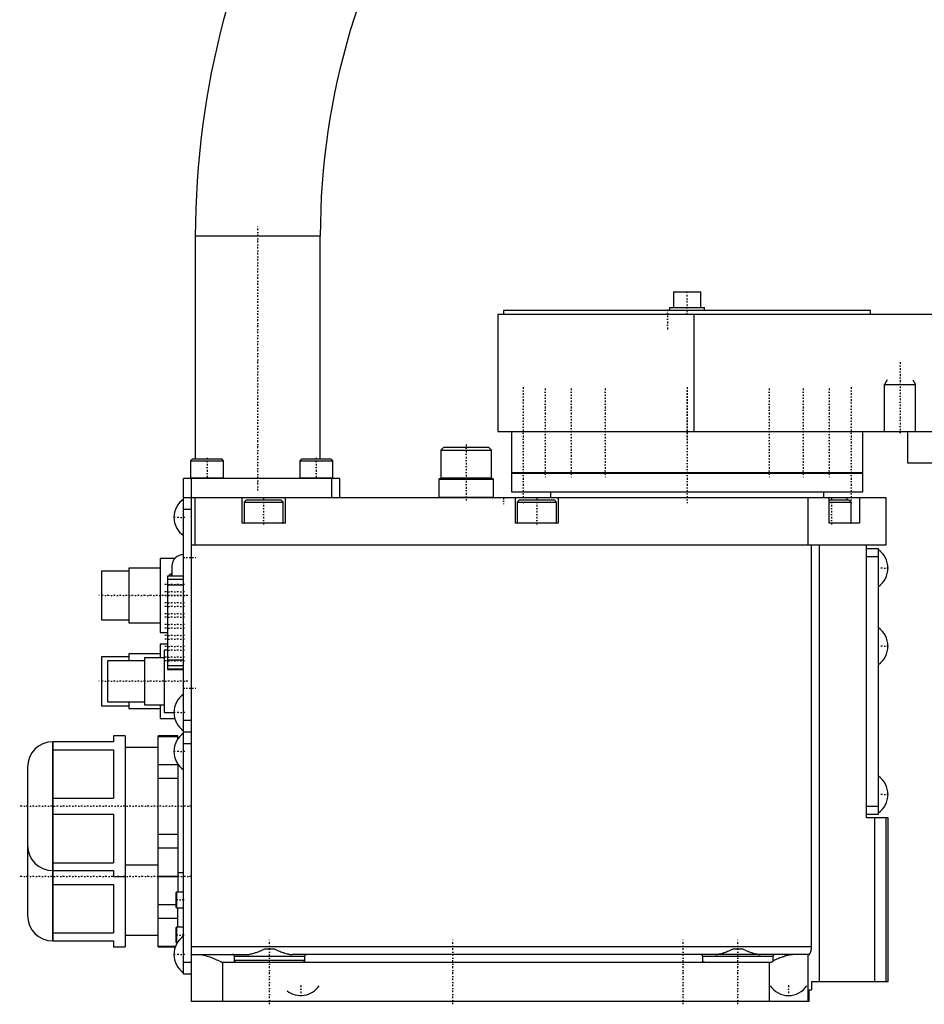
# Model space of a CAD drawing. Extents: x -171 to 292, y -1 to 545.
# Tile 1 of 3: x -171 to 61, y -1 to 252. Entities that reach past the tile are written whole.
import ezdxf

# ---------------------------------------------------------------- set-up
doc = ezdxf.new("R2010")
doc.units = 0
doc.linetypes.add('CENTER', pattern=[1.5, 0.45, -0.5, 0.05, -0.5])
for name, color, linetype in [('AM_0', 7, 'CONTINUOUS'), ('AM_10', 7, 'CONTINUOUS'), ('AM_7', 7, 'CENTER')]:
    doc.layers.add(name, color=color, linetype=linetype)

msp = doc.modelspace()

# ---------------------------------------------------------------- linework, layer by layer
at = {"layer": 'AM_0', "color": 7, "linetype": 'CONTINUOUS'}
for p, q in [((-126, 196), (-126, 139)), ((-94, 196), (-126, 196)), ((-94, 139), (-94, 196)), ((-3.5, 181.8), (-3.5, 177.8)), ((-3.5, 181.8), (3.5, 181.8)), ((3.5, 177.8), (3.5, 181.8)), ((-47, 177), (-47, 176)), ((47, 177), (-47, 177)), ((-4.5, 177.8), (-4.5, 177)), ((-4.5, 177.8), (4.5, 177.8)), ((4.5, 177), (4.5, 177.8)), ((47, 176), (47, 177)), ((-48.5, 176), (-48.5, 146)), ((164, 176), (-48.5, 176)), ((1.82, 146), (1.82, 176)), ((-48.5, 146), (164, 146)), ((-45, 146), (-45, 135.5)), ((45, 135.5), (45, 146)), ((56.5, 146), (56.5, 138)), ((-62.32, 142), (-63.12, 141.2)), ((-62.32, 142), (-50.92, 142)), ((-50.12, 141.2), (-50.92, 142)), ((-126.75, 139), (-127.25, 138.5)), ((-126.75, 139), (-119.25, 139)), ((-118.75, 138.5), (-119.25, 139)), ((-98.75, 139), (-99.25, 138.5)), ((-98.75, 139), (-91.25, 139)), ((-90.75, 138.5), (-91.25, 139)), ((-63.12, 141.2), (-63.12, 134.1)), ((-63.12, 141.2), (-50.12, 141.2)), ((-50.12, 134.1), (-50.12, 141.2)), ((-127.25, 138.5), (-127.25, 134.1)), ((-127.25, 138.5), (-118.75, 138.5)), ((-118.75, 134.1), (-118.75, 138.5)), ((-99.25, 138.5), (-99.25, 134.1)), ((-99.25, 138.5), (-90.75, 138.5)), ((-90.75, 134.1), (-90.75, 138.5)), ((56.5, 138), (69.5, 138)), ((-129, 7), (-129, 134)), ((-89, 134), (-129, 134)), ((-127.25, 134.1), (-118.75, 134.1)), ((-127, 0), (-127, 134)), ((-99.25, 134.1), (-90.75, 134.1)), ((-91, 129), (-91, 134)), ((-89, 129), (-89, 134)), ((-63.42, 134), (-63.62, 133.8)), ((-63.62, 133.8), (-63.62, 129.2)), ((-63.62, 133.8), (-49.62, 133.8)), ((-63.42, 134), (-49.82, 134)), ((-63.12, 134.1), (-63.03, 134)), ((-63.12, 134.1), (-50.12, 134.1)), ((-50.22, 134), (-50.12, 134.1)), ((-49.62, 133.8), (-49.82, 134)), ((-49.62, 129.2), (-49.62, 133.8)), ((-45, 135.5), (45, 135.5)), ((-45, 135.3), (-45, 130.5)), ((-45, 135.3), (45, 135.3)), ((-40.98, 135.5), (-40.98, 135.3)), ((-35.87, 135.3), (-35.87, 135.5)), ((-35.13, 135.5), (-35.13, 135.3)), ((-29.51, 135.3), (-29.51, 135.5)), ((-28.46, 135.5), (-28.46, 135.3)), ((-21.14, 135.3), (-21.14, 135.5)), ((-19.85, 135.5), (-19.85, 135.3)), ((-1.42, 135.3), (-1.42, 135.5)), ((1.42, 135.5), (1.42, 135.3)), ((19.85, 135.3), (19.85, 135.5)), ((21.14, 135.5), (21.14, 135.3)), ((28.46, 135.3), (28.46, 135.5)), ((29.51, 135.5), (29.51, 135.3)), ((35.13, 135.3), (35.13, 135.5)), ((35.87, 135.5), (35.87, 135.3)), ((40.98, 135.3), (40.98, 135.5)), ((45, 130.5), (45, 135.3)), ((51, 129), (-129, 129)), ((-126, 117), (-126, 129)), ((-114, 122.5), (-114, 129)), ((-103, 129), (-103, 122.5)), ((-63.62, 129.2), (-63.42, 129)), ((-63.62, 129.2), (-49.62, 129.2)), ((-49.82, 129), (-49.62, 129.2)), ((-45, 130.5), (45, 130.5)), ((-44, 122.5), (-44, 129)), ((-35, 130.5), (-35, 129)), ((-33, 129), (-33, 122.5)), ((31, 117), (31, 129)), ((35, 129), (35, 130.5)), ((36.36, 122.5), (36.36, 129)), ((40.89, 129), (40.89, 128.5)), ((44.14, 129), (44.14, 122.5)), ((51, 117), (51, 129)), ((-112.9, 128.5), (-113.5, 127.9)), ((-113.5, 127.9), (-113.5, 122.6)), ((-113.5, 127.9), (-103.5, 127.9)), ((-112.9, 128.5), (-104.1, 128.5)), ((-103.5, 127.9), (-104.1, 128.5)), ((-103.5, 122.6), (-103.5, 127.9)), ((-42.9, 128.5), (-43.5, 127.9)), ((-43.5, 127.9), (-43.5, 122.6)), ((-43.5, 127.9), (-33.5, 127.9)), ((-42.9, 128.5), (-34.1, 128.5)), ((-33.5, 127.9), (-34.1, 128.5)), ((-33.5, 122.6), (-33.5, 127.9)), ((36.36, 128.5), (41.4, 128.5)), ((36.36, 127.9), (42, 127.9)), ((42, 127.9), (41.4, 128.5)), ((42, 122.6), (42, 127.9)), ((-127, 126), (-129, 126)), ((-103, 122.5), (-114, 122.5)), ((-113.5, 122.6), (-103.5, 122.6)), ((-33, 122.5), (-44, 122.5)), ((-43.5, 122.6), (-33.5, 122.6)), ((36.36, 122.6), (42, 122.6)), ((44.14, 122.5), (36.36, 122.5)), ((-127, 117), (51, 117)), ((31.9, 14), (31.9, 117)), ((33.91, 5), (33.91, 117)), ((46, 47), (46, 117)), ((46, 116), (49, 116)), ((46, 114), (49, 114)), ((49, 48), (49, 116)), ((-135, 111), (-143, 111)), ((-143, 111), (-143, 97)), ((-131.24, 113.5), (-135, 113.5)), ((-135, 113.5), (-135, 94.5)), ((-132, 111.5), (-132, 108.94)), ((-143, 110.25), (-150, 110.25)), ((-150, 110.25), (-150, 97.75)), ((-129, 108.93), (-133.1, 108.93)), ((-133.1, 108.93), (-133.1, 85.06)), ((-129, 108.91), (-133.1, 108.91)), ((-132.7, 109), (-132.7, 108.94)), ((-132, 109.5), (-132.2, 109.5)), ((-132.2, 109.5), (-132.2, 108.94)), ((-129, 108.08), (-133.1, 108.08)), ((-129, 106.6), (-133.1, 106.6)), ((-150, 97.75), (-143, 97.75)), ((-143, 97), (-135, 97)), ((-135, 94.5), (-133.1, 94.5)), ((-133.1, 91.5), (-135, 91.5)), ((-135, 91.5), (-135, 88)), ((-135, 89), (-143, 89)), ((-143, 89), (-143, 87.26)), ((-133.1, 90), (-134, 90)), ((-134, 90), (-134, 74)), ((-143, 88.25), (-150, 88.25)), ((-150, 88.25), (-150, 75.75)), ((-139, 87.25), (-148.5, 87.25)), ((-148.5, 87.25), (-148.5, 76.75)), ((-134, 88), (-139, 88)), ((-139, 88), (-139, 76)), ((-129, 87.43), (-133.1, 87.43)), ((-129, 85.95), (-133.1, 85.95)), ((-129, 85.08), (-133.1, 85.08)), ((-133.1, 85.06), (-129, 85.06)), ((-150, 75.75), (-143, 75.75)), ((-148.5, 76.75), (-139, 76.75)), ((-143, 76.74), (-143, 75)), ((-139, 76), (-134, 76)), ((-135, 76), (-135, 72.5)), ((-143, 75), (-135, 75)), ((-134, 74), (-131.47, 74)), ((-135, 72.5), (-131.27, 72.5)), ((-127, 72), (-129, 72)), ((-127, 69), (-129, 69)), ((-147, 66.5), (-162.51, 66.5)), ((-162.51, 66.5), (-162.51, 15.5)), ((-162.47, 15.5), (-162.47, 66.5)), ((-144, 68), (-147, 68)), ((-147, 68), (-147, 66.5)), ((-144, 68), (-144, 14)), ((-130.5, 68), (-135.5, 68)), ((-135.5, 14), (-135.5, 68)), ((-135.5, 67.89), (-130.5, 67.89)), ((-130.5, 67.17), (-130.5, 68)), ((-127, 66), (-129, 66)), ((-162.47, 64.48), (-147, 64.48)), ((-147, 64.48), (-147, 52.02)), ((-135.5, 65), (-144, 65)), ((-135.5, 60.69), (-130.5, 60.69)), ((-130.5, 60.83), (-130.5, 28)), ((-169, 60.01), (-169, 21.99)), ((-135.5, 57.19), (-130.5, 57.19)), ((-162.47, 52.02), (-147, 52.02)), ((-162.47, 47.98), (-147, 47.98)), ((-147, 47.98), (-147, 35.52)), ((46, 50), (49, 50)), ((46, 48), (49, 48)), ((51.5, 47), (46, 47)), ((48.13, 5), (48.13, 47)), ((51.04, 5), (51.04, 47)), ((51.5, 5), (51.5, 47)), ((-135.5, 42.81), (-130.5, 42.81)), ((-135.5, 39.31), (-130.5, 39.31)), ((-162.47, 35.52), (-147, 35.52)), ((-162.51, 33.5), (-147, 33.5)), ((-147, 33.5), (-147, 32)), ((-144, 35), (-135.5, 35)), ((-130.5, 33), (-129, 33)), ((-147, 32), (-144, 32)), ((-135.5, 32.11), (-130.5, 32.11)), ((-135.5, 32), (-130.5, 32)), ((-162.47, 29.98), (-147, 29.98)), ((-147, 29.98), (-147, 17.52)), ((-130.85, 28), (-131, 27.85)), ((-131, 27.85), (-131, 24.15)), ((-129, 28), (-130.85, 28)), ((-130.85, 28), (-130.85, 24)), ((-135.5, 24.81), (-131, 24.81)), ((-131, 24.15), (-130.85, 24)), ((-130.85, 24), (-129, 24)), ((-130.5, 18.99), (-130.5, 24)), ((-135.5, 21.31), (-130.5, 21.31)), ((-130.85, 19), (-131, 18.85)), ((-131, 18.85), (-131, 15.15)), ((-129, 19), (-130.85, 19)), ((-130.85, 19), (-130.85, 15)), ((-162.51, 15.5), (-147, 15.5)), ((-162.47, 17.52), (-147, 17.52)), ((-147, 15.5), (-147, 14)), ((-144, 17), (-135.5, 17)), ((-131, 15.15), (-130.85, 15)), ((-147, 14), (-144, 14)), ((-135.5, 14.11), (-131.06, 14.11)), ((-135.5, 14), (-131.11, 14)), ((-130.85, 15), (-130.61, 15)), ((31.9, 14), (-127, 14)), ((-108.1, 13.5), (-105.9, 13.5)), ((11.9, 13.5), (14.1, 13.5)), ((-127, 12), (-112.83, 12)), ((-98, 11.5), (-116, 11.5)), ((-116, 10.5), (-116, 11.5)), ((-98, 10.5), (-116, 10.5)), ((31.23, 12), (-101.17, 12)), ((-98, 11.5), (-98, 10.5)), ((22, 11.5), (4, 11.5)), ((4, 10.5), (4, 11.5)), ((22, 11.5), (22, 10.5)), ((31, 0), (31, 12)), ((-127, 10), (-129, 10)), ((-119, 10), (-119, 0)), ((21.5, 10), (-119, 10)), ((21, 10), (21, 0)), ((-127, 7), (-129, 7)), ((31.3, 0), (31.3, 3)), ((31.3, 3), (31.9, 3)), ((51.5, 5), (31.9, 5)), ((31.9, 5), (31.9, 3)), ((31.3, 0), (-127, 0))]:
    msp.add_line(p, q, dxfattribs=at)
for points in [[(-112.83, 12, 0), (-112.72, 12, 0), (-112.48, 12.02, 0), (-112.24, 12.05, 0), (-112.12, 12.06, 0), (-112, 12.09, 0), (-111.75, 12.14, 0), (-111.49, 12.2, 0), (-111.23, 12.27, 0), (-110.97, 12.35, 0), (-110.71, 12.44, 0), (-110.57, 12.48, 0), (-110.44, 12.53, 0), (-110.17, 12.63, 0), (-109.89, 12.73, 0), (-109.62, 12.84, 0), (-109.34, 12.96, 0), (-109.07, 13.07, 0), (-108.93, 13.13, 0), (-108.79, 13.19, 0), (-108.51, 13.32, 0), (-108.23, 13.44, 0), (-108.1, 13.5, 0)], [(-105.9, 13.5, 0), (-105.77, 13.44, 0), (-105.49, 13.32, 0), (-105.21, 13.19, 0), (-105.07, 13.13, 0), (-104.93, 13.07, 0), (-104.66, 12.96, 0), (-104.38, 12.84, 0), (-104.11, 12.73, 0), (-103.83, 12.63, 0), (-103.56, 12.53, 0), (-103.43, 12.48, 0), (-103.29, 12.44, 0), (-103.03, 12.35, 0), (-102.77, 12.27, 0), (-102.51, 12.2, 0), (-102.25, 12.14, 0), (-102, 12.09, 0), (-101.88, 12.06, 0), (-101.76, 12.05, 0), (-101.52, 12.02, 0), (-101.28, 12, 0), (-101.17, 12, 0)], [(7.17, 12, 0), (7.28, 12, 0), (7.52, 12.02, 0), (7.76, 12.05, 0), (7.88, 12.06, 0), (8, 12.09, 0), (8.25, 12.14, 0), (8.51, 12.2, 0), (8.77, 12.27, 0), (9.03, 12.35, 0), (9.29, 12.44, 0), (9.43, 12.48, 0), (9.56, 12.53, 0), (9.83, 12.63, 0), (10.11, 12.73, 0), (10.38, 12.84, 0), (10.66, 12.96, 0), (10.93, 13.07, 0), (11.07, 13.13, 0), (11.21, 13.19, 0), (11.49, 13.32, 0), (11.77, 13.44, 0), (11.9, 13.5, 0)], [(14.1, 13.5, 0), (14.23, 13.44, 0), (14.51, 13.32, 0), (14.79, 13.19, 0), (14.93, 13.13, 0), (15.07, 13.07, 0), (15.34, 12.96, 0), (15.62, 12.84, 0), (15.89, 12.73, 0), (16.17, 12.63, 0), (16.44, 12.53, 0), (16.57, 12.48, 0), (16.71, 12.44, 0), (16.97, 12.35, 0), (17.23, 12.27, 0), (17.49, 12.2, 0), (17.75, 12.14, 0), (18, 12.09, 0), (18.12, 12.06, 0), (18.24, 12.05, 0), (18.48, 12.02, 0), (18.72, 12, 0), (18.83, 12, 0)], [(31.23, 12, 0), (31.23, 12, 0), (31.24, 12, 0), (31.25, 12, 0), (31.25, 12, 0), (31.25, 12, 0), (31.26, 12, 0), (31.27, 12.01, 0), (31.27, 12.01, 0), (31.28, 12.01, 0), (31.29, 12.01, 0), (31.29, 12.02, 0), (31.29, 12.02, 0), (31.3, 12.02, 0), (31.31, 12.03, 0), (31.32, 12.03, 0), (31.32, 12.04, 0), (31.33, 12.04, 0), (31.33, 12.05, 0), (31.34, 12.05, 0), (31.35, 12.06, 0), (31.35, 12.06, 0), (31.36, 12.07, 0), (31.36, 12.07, 0), (31.37, 12.08, 0), (31.38, 12.09, 0), (31.38, 12.09, 0), (31.39, 12.1, 0), (31.39, 12.1, 0), (31.4, 12.11, 0), (31.41, 12.12, 0), (31.42, 12.13, 0), (31.43, 12.14, 0), (31.43, 12.15, 0), (31.43, 12.16, 0), (31.44, 12.17, 0), (31.45, 12.18, 0), (31.46, 12.19, 0), (31.47, 12.2, 0), (31.48, 12.22, 0), (31.48, 12.22, 0), (31.48, 12.23, 0), (31.49, 12.24, 0), (31.5, 12.26, 0), (31.51, 12.27, 0), (31.52, 12.29, 0), (31.53, 12.3, 0), (31.53, 12.31, 0), (31.53, 12.32, 0), (31.54, 12.33, 0), (31.55, 12.35, 0), (31.56, 12.37, 0), (31.57, 12.38, 0), (31.58, 12.4, 0), (31.58, 12.41, 0), (31.58, 12.42, 0), (31.59, 12.44, 0), (31.6, 12.45, 0), (31.61, 12.47, 0), (31.61, 12.49, 0), (31.62, 12.51, 0), (31.63, 12.52, 0), (31.63, 12.53, 0), (31.64, 12.55, 0), (31.65, 12.57, 0), (31.65, 12.58, 0), (31.65, 12.59, 0), (31.66, 12.61, 0), (31.67, 12.63, 0), (31.67, 12.64, 0), (31.68, 12.65, 0), (31.68, 12.67, 0), (31.69, 12.69, 0), (31.7, 12.71, 0), (31.7, 12.73, 0), (31.71, 12.75, 0), (31.72, 12.77, 0), (31.72, 12.78, 0), (31.73, 12.8, 0), (31.73, 12.82, 0), (31.74, 12.85, 0), (31.75, 12.87, 0), (31.75, 12.9, 0), (31.76, 12.91, 0), (31.76, 12.92, 0), (31.77, 12.94, 0), (31.77, 12.97, 0), (31.78, 13, 0), (31.79, 13.02, 0), (31.79, 13.05, 0), (31.79, 13.06, 0), (31.8, 13.07, 0), (31.8, 13.1, 0), (31.81, 13.13, 0), (31.81, 13.15, 0), (31.82, 13.18, 0), (31.82, 13.21, 0), (31.83, 13.22, 0), (31.83, 13.24, 0), (31.83, 13.26, 0), (31.84, 13.29, 0), (31.84, 13.32, 0), (31.85, 13.35, 0), (31.85, 13.38, 0), (31.85, 13.39, 0), (31.86, 13.4, 0), (31.86, 13.43, 0), (31.86, 13.46, 0), (31.87, 13.48, 0), (31.87, 13.49, 0), (31.87, 13.52, 0), (31.87, 13.55, 0), (31.88, 13.56, 0), (31.88, 13.58, 0), (31.88, 13.61, 0), (31.88, 13.64, 0), (31.88, 13.67, 0), (31.89, 13.69, 0), (31.89, 13.72, 0), (31.89, 13.74, 0), (31.89, 13.75, 0), (31.89, 13.78, 0), (31.89, 13.81, 0), (31.89, 13.84, 0), (31.9, 13.87, 0), (31.9, 13.9, 0), (31.9, 13.91, 0), (31.9, 13.93, 0), (31.9, 13.96, 0), (31.9, 13.99, 0), (31.9, 14, 0)], [(-125, 12, 0), (-124.98, 12, 0), (-124.93, 12, 0), (-124.88, 12, 0), (-124.85, 12, 0), (-124.83, 12, 0), (-124.78, 11.99, 0), (-124.73, 11.99, 0), (-124.55, 11.97, 0), (-124.25, 11.93, 0), (-124.09, 11.91, 0), (-123.93, 11.87, 0), (-123.61, 11.8, 0), (-123.29, 11.71, 0), (-122.95, 11.61, 0), (-122.62, 11.5, 0), (-122.28, 11.38, 0), (-122.1, 11.32, 0), (-121.93, 11.25, 0), (-121.58, 11.12, 0), (-121.24, 10.97, 0), (-120.89, 10.83, 0), (-120.54, 10.68, 0), (-120.19, 10.53, 0), (-120.02, 10.45, 0), (-119.85, 10.38, 0), (-119.5, 10.23, 0), (-119.17, 10.07, 0), (-119, 10, 0)], [(-116, 11.5, 0), (-116, 11.5, 0), (-116, 11.51, 0), (-116, 11.52, 0), (-116, 11.53, 0), (-116, 11.53, 0), (-116, 11.54, 0), (-116, 11.55, 0), (-116, 11.56, 0), (-116, 11.57, 0), (-116.01, 11.58, 0), (-116.01, 11.58, 0), (-116.01, 11.58, 0), (-116.01, 11.59, 0), (-116.01, 11.6, 0), (-116.02, 11.63, 0), (-116.02, 11.65, 0), (-116.03, 11.68, 0), (-116.05, 11.72, 0), (-116.07, 11.76, 0), (-116.1, 11.8, 0), (-116.13, 11.83, 0), (-116.16, 11.86, 0), (-116.17, 11.88, 0), (-116.19, 11.89, 0), (-116.22, 11.92, 0), (-116.26, 11.94, 0), (-116.29, 11.96, 0), (-116.33, 11.97, 0), (-116.37, 11.98, 0), (-116.39, 11.99, 0), (-116.41, 11.99, 0), (-116.44, 12, 0), (-116.48, 12, 0), (-116.5, 12, 0)], [(-115.5, 10, 0), (-115.5, 10, 0), (-115.51, 10, 0), (-115.52, 10, 0), (-115.52, 10, 0), (-115.52, 10, 0), (-115.53, 10, 0), (-115.54, 10, 0), (-115.55, 10, 0), (-115.55, 10, 0), (-115.56, 10, 0), (-115.56, 10, 0), (-115.57, 10, 0), (-115.58, 10.01, 0), (-115.58, 10.01, 0), (-115.59, 10.01, 0), (-115.6, 10.01, 0), (-115.6, 10.01, 0), (-115.61, 10.01, 0), (-115.61, 10.01, 0), (-115.62, 10.01, 0), (-115.63, 10.02, 0), (-115.63, 10.02, 0), (-115.63, 10.02, 0), (-115.64, 10.02, 0), (-115.65, 10.02, 0), (-115.65, 10.02, 0), (-115.65, 10.02, 0), (-115.66, 10.03, 0), (-115.67, 10.03, 0), (-115.68, 10.03, 0), (-115.68, 10.03, 0), (-115.69, 10.04, 0), (-115.69, 10.04, 0), (-115.7, 10.04, 0), (-115.7, 10.04, 0), (-115.71, 10.05, 0), (-115.72, 10.05, 0), (-115.72, 10.05, 0), (-115.73, 10.06, 0), (-115.73, 10.06, 0), (-115.74, 10.06, 0), (-115.74, 10.06, 0), (-115.75, 10.07, 0), (-115.76, 10.07, 0), (-115.76, 10.07, 0), (-115.77, 10.08, 0), (-115.77, 10.08, 0), (-115.77, 10.08, 0), (-115.78, 10.09, 0), (-115.79, 10.09, 0), (-115.79, 10.09, 0), (-115.8, 10.1, 0), (-115.8, 10.1, 0), (-115.81, 10.11, 0), (-115.81, 10.11, 0), (-115.82, 10.11, 0), (-115.82, 10.12, 0), (-115.83, 10.12, 0), (-115.83, 10.13, 0), (-115.84, 10.13, 0), (-115.84, 10.13, 0), (-115.84, 10.14, 0), (-115.85, 10.14, 0), (-115.85, 10.15, 0), (-115.86, 10.15, 0), (-115.86, 10.15, 0), (-115.86, 10.16, 0), (-115.87, 10.16, 0), (-115.87, 10.16, 0), (-115.87, 10.17, 0), (-115.88, 10.17, 0), (-115.88, 10.18, 0), (-115.89, 10.18, 0), (-115.89, 10.19, 0), (-115.9, 10.19, 0), (-115.9, 10.2, 0), (-115.9, 10.2, 0), (-115.9, 10.21, 0), (-115.91, 10.21, 0), (-115.91, 10.22, 0), (-115.92, 10.22, 0), (-115.92, 10.23, 0), (-115.92, 10.23, 0), (-115.92, 10.24, 0), (-115.93, 10.24, 0), (-115.93, 10.25, 0), (-115.94, 10.25, 0), (-115.94, 10.26, 0), (-115.94, 10.27, 0), (-115.94, 10.27, 0), (-115.95, 10.27, 0), (-115.95, 10.28, 0), (-115.95, 10.29, 0), (-115.96, 10.29, 0), (-115.96, 10.3, 0), (-115.96, 10.31, 0), (-115.96, 10.31, 0), (-115.96, 10.31, 0), (-115.97, 10.32, 0), (-115.97, 10.33, 0), (-115.97, 10.34, 0), (-115.97, 10.34, 0), (-115.98, 10.35, 0), (-115.98, 10.35, 0), (-115.98, 10.36, 0), (-115.98, 10.36, 0), (-115.98, 10.37, 0), (-115.98, 10.37, 0), (-115.98, 10.38, 0), (-115.99, 10.38, 0), (-115.99, 10.39, 0), (-115.99, 10.4, 0), (-115.99, 10.4, 0), (-115.99, 10.41, 0), (-115.99, 10.41, 0), (-115.99, 10.42, 0), (-115.99, 10.43, 0), (-116, 10.43, 0), (-116, 10.44, 0), (-116, 10.44, 0), (-116, 10.45, 0), (-116, 10.46, 0), (-116, 10.46, 0), (-116, 10.47, 0), (-116, 10.48, 0), (-116, 10.48, 0), (-116, 10.48, 0), (-116, 10.49, 0), (-116, 10.5, 0), (-116, 10.5, 0)], [(-98, 10.5, 0), (-98, 10.5, 0), (-98, 10.49, 0), (-98, 10.48, 0), (-98, 10.48, 0), (-98, 10.48, 0), (-98, 10.47, 0), (-98, 10.46, 0), (-98, 10.46, 0), (-98, 10.45, 0), (-98, 10.44, 0), (-98, 10.44, 0), (-98, 10.43, 0), (-98.01, 10.43, 0), (-98.01, 10.42, 0), (-98.01, 10.41, 0), (-98.01, 10.41, 0), (-98.01, 10.4, 0), (-98.01, 10.4, 0), (-98.01, 10.39, 0), (-98.01, 10.38, 0), (-98.02, 10.38, 0), (-98.02, 10.37, 0), (-98.02, 10.37, 0), (-98.02, 10.36, 0), (-98.02, 10.36, 0), (-98.02, 10.35, 0), (-98.02, 10.35, 0), (-98.03, 10.34, 0), (-98.03, 10.34, 0), (-98.03, 10.33, 0), (-98.03, 10.32, 0), (-98.04, 10.31, 0), (-98.04, 10.31, 0), (-98.04, 10.31, 0), (-98.04, 10.3, 0), (-98.04, 10.29, 0), (-98.05, 10.29, 0), (-98.05, 10.28, 0), (-98.05, 10.27, 0), (-98.06, 10.27, 0), (-98.06, 10.27, 0), (-98.06, 10.26, 0), (-98.06, 10.25, 0), (-98.07, 10.25, 0), (-98.07, 10.24, 0), (-98.08, 10.24, 0), (-98.08, 10.23, 0), (-98.08, 10.23, 0), (-98.08, 10.22, 0), (-98.09, 10.22, 0), (-98.09, 10.21, 0), (-98.1, 10.21, 0), (-98.1, 10.2, 0), (-98.1, 10.2, 0), (-98.1, 10.19, 0), (-98.11, 10.19, 0), (-98.11, 10.18, 0), (-98.12, 10.18, 0), (-98.12, 10.17, 0), (-98.13, 10.17, 0), (-98.13, 10.16, 0), (-98.13, 10.16, 0), (-98.14, 10.16, 0), (-98.14, 10.15, 0), (-98.14, 10.15, 0), (-98.15, 10.15, 0), (-98.15, 10.14, 0), (-98.16, 10.14, 0), (-98.16, 10.13, 0), (-98.16, 10.13, 0), (-98.17, 10.13, 0), (-98.17, 10.12, 0), (-98.18, 10.12, 0), (-98.18, 10.11, 0), (-98.19, 10.11, 0), (-98.19, 10.11, 0), (-98.2, 10.1, 0), (-98.2, 10.1, 0), (-98.21, 10.09, 0), (-98.21, 10.09, 0), (-98.22, 10.09, 0), (-98.23, 10.08, 0), (-98.23, 10.08, 0), (-98.23, 10.08, 0), (-98.24, 10.07, 0), (-98.24, 10.07, 0), (-98.25, 10.07, 0), (-98.26, 10.06, 0), (-98.26, 10.06, 0), (-98.27, 10.06, 0), (-98.27, 10.06, 0), (-98.28, 10.05, 0), (-98.28, 10.05, 0), (-98.29, 10.05, 0), (-98.3, 10.04, 0), (-98.3, 10.04, 0), (-98.31, 10.04, 0), (-98.31, 10.04, 0), (-98.32, 10.03, 0), (-98.32, 10.03, 0), (-98.33, 10.03, 0), (-98.34, 10.03, 0), (-98.35, 10.02, 0), (-98.35, 10.02, 0), (-98.35, 10.02, 0), (-98.36, 10.02, 0), (-98.37, 10.02, 0), (-98.37, 10.02, 0), (-98.37, 10.02, 0), (-98.38, 10.01, 0), (-98.39, 10.01, 0), (-98.39, 10.01, 0), (-98.4, 10.01, 0), (-98.4, 10.01, 0), (-98.41, 10.01, 0), (-98.42, 10.01, 0), (-98.42, 10.01, 0), (-98.43, 10, 0), (-98.44, 10, 0), (-98.44, 10, 0), (-98.45, 10, 0), (-98.45, 10, 0), (-98.46, 10, 0), (-98.47, 10, 0), (-98.48, 10, 0), (-98.48, 10, 0), (-98.48, 10, 0), (-98.49, 10, 0), (-98.5, 10, 0), (-98.5, 10, 0)], [(-97.5, 12, 0), (-97.52, 12, 0), (-97.56, 12, 0), (-97.59, 11.99, 0), (-97.61, 11.99, 0), (-97.63, 11.98, 0), (-97.67, 11.97, 0), (-97.71, 11.96, 0), (-97.74, 11.94, 0), (-97.78, 11.92, 0), (-97.81, 11.89, 0), (-97.83, 11.88, 0), (-97.84, 11.86, 0), (-97.87, 11.83, 0), (-97.9, 11.8, 0), (-97.93, 11.76, 0), (-97.95, 11.72, 0), (-97.97, 11.68, 0), (-97.98, 11.65, 0), (-97.98, 11.63, 0), (-97.99, 11.6, 0), (-97.99, 11.59, 0), (-97.99, 11.58, 0), (-97.99, 11.58, 0), (-97.99, 11.58, 0), (-98, 11.57, 0), (-98, 11.56, 0), (-98, 11.55, 0), (-98, 11.54, 0), (-98, 11.53, 0), (-98, 11.53, 0), (-98, 11.52, 0), (-98, 11.51, 0), (-98, 11.5, 0), (-98, 11.5, 0)], [(4, 11.5, 0), (4, 11.5, 0), (4, 11.51, 0), (4, 11.52, 0), (4, 11.53, 0), (4, 11.53, 0), (4, 11.54, 0), (4, 11.55, 0), (4, 11.56, 0), (4, 11.57, 0), (3.99, 11.58, 0), (3.99, 11.58, 0), (3.99, 11.58, 0), (3.99, 11.59, 0), (3.99, 11.6, 0), (3.98, 11.63, 0), (3.98, 11.65, 0), (3.97, 11.68, 0), (3.95, 11.72, 0), (3.93, 11.76, 0), (3.9, 11.8, 0), (3.87, 11.83, 0), (3.84, 11.86, 0), (3.83, 11.88, 0), (3.81, 11.89, 0), (3.78, 11.92, 0), (3.74, 11.94, 0), (3.71, 11.96, 0), (3.67, 11.97, 0), (3.63, 11.98, 0), (3.61, 11.99, 0), (3.59, 11.99, 0), (3.56, 12, 0), (3.52, 12, 0), (3.5, 12, 0)], [(4.5, 10, 0), (4.5, 10, 0), (4.49, 10, 0), (4.48, 10, 0), (4.48, 10, 0), (4.48, 10, 0), (4.47, 10, 0), (4.46, 10, 0), (4.45, 10, 0), (4.45, 10, 0), (4.44, 10, 0), (4.44, 10, 0), (4.43, 10, 0), (4.42, 10.01, 0), (4.42, 10.01, 0), (4.41, 10.01, 0), (4.4, 10.01, 0), (4.4, 10.01, 0), (4.39, 10.01, 0), (4.39, 10.01, 0), (4.38, 10.01, 0), (4.37, 10.02, 0), (4.37, 10.02, 0), (4.37, 10.02, 0), (4.36, 10.02, 0), (4.35, 10.02, 0), (4.35, 10.02, 0), (4.35, 10.02, 0), (4.34, 10.03, 0), (4.33, 10.03, 0), (4.32, 10.03, 0), (4.32, 10.03, 0), (4.31, 10.04, 0), (4.31, 10.04, 0), (4.3, 10.04, 0), (4.3, 10.04, 0), (4.29, 10.05, 0), (4.28, 10.05, 0), (4.28, 10.05, 0), (4.27, 10.06, 0), (4.27, 10.06, 0), (4.26, 10.06, 0), (4.26, 10.06, 0), (4.25, 10.07, 0), (4.24, 10.07, 0), (4.24, 10.07, 0), (4.23, 10.08, 0), (4.23, 10.08, 0), (4.23, 10.08, 0), (4.22, 10.09, 0), (4.21, 10.09, 0), (4.21, 10.09, 0), (4.2, 10.1, 0), (4.2, 10.1, 0), (4.19, 10.11, 0), (4.19, 10.11, 0), (4.18, 10.11, 0), (4.18, 10.12, 0), (4.17, 10.12, 0), (4.17, 10.13, 0), (4.16, 10.13, 0), (4.16, 10.13, 0), (4.16, 10.14, 0), (4.15, 10.14, 0), (4.15, 10.15, 0), (4.14, 10.15, 0), (4.14, 10.15, 0), (4.14, 10.16, 0), (4.13, 10.16, 0), (4.13, 10.16, 0), (4.13, 10.17, 0), (4.12, 10.17, 0), (4.12, 10.18, 0), (4.11, 10.18, 0), (4.11, 10.19, 0), (4.1, 10.19, 0), (4.1, 10.2, 0), (4.1, 10.2, 0), (4.1, 10.21, 0), (4.09, 10.21, 0), (4.09, 10.22, 0), (4.08, 10.22, 0), (4.08, 10.23, 0), (4.08, 10.23, 0), (4.08, 10.24, 0), (4.07, 10.24, 0), (4.07, 10.25, 0), (4.06, 10.25, 0), (4.06, 10.26, 0), (4.06, 10.27, 0), (4.06, 10.27, 0), (4.05, 10.27, 0), (4.05, 10.28, 0), (4.05, 10.29, 0), (4.04, 10.29, 0), (4.04, 10.3, 0), (4.04, 10.31, 0), (4.04, 10.31, 0), (4.04, 10.31, 0), (4.03, 10.32, 0), (4.03, 10.33, 0), (4.03, 10.34, 0), (4.03, 10.34, 0), (4.02, 10.35, 0), (4.02, 10.35, 0), (4.02, 10.36, 0), (4.02, 10.36, 0), (4.02, 10.37, 0), (4.02, 10.37, 0), (4.02, 10.38, 0), (4.01, 10.38, 0), (4.01, 10.39, 0), (4.01, 10.4, 0), (4.01, 10.4, 0), (4.01, 10.41, 0), (4.01, 10.41, 0), (4.01, 10.42, 0), (4.01, 10.43, 0), (4, 10.43, 0), (4, 10.44, 0), (4, 10.44, 0), (4, 10.45, 0), (4, 10.46, 0), (4, 10.46, 0), (4, 10.47, 0), (4, 10.48, 0), (4, 10.48, 0), (4, 10.48, 0), (4, 10.49, 0), (4, 10.5, 0), (4, 10.5, 0)], [(22, 10.44, 0), (22, 10.44, 0), (22, 10.43, 0), (21.99, 10.43, 0), (21.99, 10.42, 0), (21.99, 10.42, 0), (21.99, 10.41, 0), (21.99, 10.41, 0), (21.99, 10.4, 0), (21.99, 10.39, 0), (21.99, 10.39, 0), (21.99, 10.38, 0), (21.99, 10.38, 0), (21.98, 10.37, 0), (21.98, 10.37, 0), (21.98, 10.36, 0), (21.98, 10.35, 0), (21.98, 10.35, 0), (21.98, 10.34, 0), (21.97, 10.34, 0), (21.97, 10.33, 0), (21.97, 10.33, 0), (21.97, 10.32, 0), (21.97, 10.32, 0), (21.96, 10.32, 0), (21.96, 10.31, 0), (21.96, 10.31, 0), (21.96, 10.3, 0), (21.96, 10.3, 0), (21.95, 10.29, 0), (21.95, 10.28, 0), (21.95, 10.28, 0), (21.94, 10.27, 0), (21.94, 10.27, 0), (21.94, 10.27, 0), (21.94, 10.26, 0), (21.93, 10.25, 0), (21.93, 10.25, 0), (21.93, 10.24, 0), (21.92, 10.24, 0), (21.92, 10.23, 0), (21.92, 10.23, 0), (21.92, 10.22, 0), (21.91, 10.22, 0), (21.91, 10.21, 0), (21.91, 10.21, 0), (21.9, 10.2, 0), (21.9, 10.2, 0), (21.9, 10.2, 0), (21.89, 10.19, 0), (21.89, 10.19, 0), (21.89, 10.18, 0), (21.88, 10.18, 0), (21.88, 10.17, 0), (21.87, 10.17, 0), (21.87, 10.17, 0), (21.87, 10.16, 0), (21.86, 10.16, 0), (21.86, 10.15, 0), (21.85, 10.15, 0), (21.85, 10.14, 0), (21.85, 10.14, 0), (21.85, 10.14, 0), (21.84, 10.13, 0), (21.84, 10.13, 0), (21.83, 10.13, 0), (21.83, 10.12, 0), (21.83, 10.12, 0), (21.82, 10.12, 0), (21.82, 10.11, 0), (21.82, 10.11, 0), (21.81, 10.11, 0), (21.8, 10.1, 0), (21.8, 10.1, 0), (21.79, 10.1, 0), (21.79, 10.09, 0), (21.79, 10.09, 0), (21.78, 10.09, 0), (21.78, 10.08, 0), (21.77, 10.08, 0), (21.77, 10.08, 0), (21.76, 10.07, 0), (21.75, 10.07, 0), (21.75, 10.07, 0), (21.75, 10.07, 0), (21.74, 10.06, 0), (21.74, 10.06, 0), (21.73, 10.06, 0), (21.72, 10.05, 0), (21.72, 10.05, 0), (21.72, 10.05, 0), (21.71, 10.05, 0), (21.71, 10.04, 0), (21.7, 10.04, 0), (21.69, 10.04, 0), (21.69, 10.04, 0), (21.68, 10.03, 0), (21.68, 10.03, 0), (21.67, 10.03, 0), (21.67, 10.03, 0), (21.66, 10.03, 0), (21.65, 10.02, 0), (21.65, 10.02, 0), (21.64, 10.02, 0), (21.64, 10.02, 0), (21.64, 10.02, 0), (21.63, 10.02, 0), (21.62, 10.02, 0), (21.62, 10.01, 0), (21.62, 10.01, 0), (21.61, 10.01, 0), (21.6, 10.01, 0), (21.6, 10.01, 0), (21.6, 10.01, 0), (21.59, 10.01, 0), (21.58, 10.01, 0), (21.58, 10.01, 0), (21.57, 10, 0), (21.56, 10, 0), (21.56, 10, 0), (21.56, 10, 0), (21.55, 10, 0), (21.54, 10, 0), (21.54, 10, 0), (21.53, 10, 0), (21.52, 10, 0), (21.52, 10, 0), (21.52, 10, 0), (21.51, 10, 0), (21.5, 10, 0), (21.5, 10, 0)], [(22, 10.44, 0), (22.14, 10.51, 0), (22.43, 10.63, 0), (22.72, 10.76, 0), (22.87, 10.82, 0), (23.02, 10.88, 0), (23.31, 11, 0), (23.6, 11.12, 0), (23.89, 11.23, 0), (24.18, 11.34, 0), (24.46, 11.45, 0), (24.61, 11.5, 0), (24.75, 11.54, 0), (25.03, 11.63, 0), (25.31, 11.72, 0), (25.58, 11.79, 0), (25.85, 11.86, 0), (26.11, 11.91, 0), (26.25, 11.93, 0), (26.37, 11.95, 0), (26.63, 11.98, 0), (26.88, 12, 0), (27, 12, 0)], [(22.5, 12, 0), (22.48, 12, 0), (22.44, 12, 0), (22.41, 11.99, 0), (22.39, 11.99, 0), (22.37, 11.98, 0), (22.33, 11.97, 0), (22.29, 11.96, 0), (22.26, 11.94, 0), (22.22, 11.92, 0), (22.19, 11.89, 0), (22.17, 11.88, 0), (22.16, 11.86, 0), (22.13, 11.83, 0), (22.1, 11.8, 0), (22.07, 11.76, 0), (22.05, 11.72, 0), (22.03, 11.68, 0), (22.02, 11.65, 0), (22.02, 11.63, 0), (22.01, 11.6, 0), (22.01, 11.59, 0), (22.01, 11.58, 0), (22.01, 11.58, 0), (22.01, 11.58, 0), (22, 11.57, 0), (22, 11.56, 0), (22, 11.55, 0), (22, 11.54, 0), (22, 11.53, 0), (22, 11.53, 0), (22, 11.52, 0), (22, 11.51, 0), (22, 11.5, 0), (22, 11.5, 0)], [(22, 10.5, 0), (22, 10.49, 0), (22, 10.47, 0), (22, 10.45, 0), (22, 10.44, 0)]]:
    msp.add_polyline3d(points, dxfattribs=at)
for centre, radius, start, end in [((90, 196), 216, 120.9733, 180), ((90, 196), 184, 114.0547, 180), ((-127.15, 134.1), 0.1, 180, 270), ((-118.85, 134.1), 0.1, 270, 0), ((-99.15, 134.1), 0.1, 180, 270), ((-90.85, 134.1), 0.1, 270, 0), ((-125.8, 124), 5.67, 124.3588, 235.6412), ((-113.4, 122.6), 0.1, 180, 270), ((-103.6, 122.6), 0.1, 270, 0), ((-43.4, 122.6), 0.1, 180, 270), ((-33.6, 122.6), 0.1, 270, 0), ((41.9, 122.6), 0.1, 270, 0), ((-129, 111.5), 3, 90, 180), ((45.8, 111), 5.67, 304.3588, 55.6412), ((-132.2, 109), 0.5, 90, 180), ((45.8, 91), 5.67, 304.3588, 55.6412), ((-125.8, 74), 5.67, 124.3588, 235.6412), ((-125.8, 64), 5.67, 124.3588, 235.6412), ((-162.51, 60.01), 6.49, 90, 180), ((45.8, 53), 5.67, 304.3588, 55.6412), ((-162.51, 39.99), 6.49, 180, 270), ((-162.51, 21.99), 6.49, 180, 270), ((-125.8, 12), 5.67, 124.3588, 235.6412), ((-116.5, 11.5), 0.5, 0, 90), ((-97.5, 11.5), 0.5, 90, 180), ((3.5, 11.5), 0.5, 0, 90), ((22.5, 11.5), 0.5, 90, 180), ((-99, 7.17), 5.67, 231.8819, 326.0076), ((26, 7.17), 5.67, 213.9924, 326.0076)]:
    msp.add_arc(centre, radius, start, end, dxfattribs=at)
at = {"layer": 'AM_10', "color": 7, "linetype": 'CONTINUOUS'}
for p, q in [((51.24, 159.2), (50.56, 158)), ((57.88, 159.2), (58.56, 158)), ((50.56, 146), (50.56, 158)), ((50.56, 158), (58.56, 158)), ((58.56, 146), (58.56, 158))]:
    msp.add_line(p, q, dxfattribs=at)
at = {"layer": 'AM_7', "color": 4, "linetype": 'CENTER'}
for p, q in [((-110, 130.9), (-110, 199.1)), ((0, 175.95), (0, 182.04)), ((-5, 177.25), (-5, 171.75)), ((54.56, 163.76), (54.56, 145.15)), ((-42, 157.35), (-42, 127.65)), ((-36.37, 157.03), (-36.37, 134.26)), ((-29.7, 157.03), (-29.7, 134.26)), ((-21, 157.03), (-21, 134.26)), ((0, 157.35), (0, 127.65)), ((0, 156.62), (0, 142.88)), ((21, 157.03), (21, 134.26)), ((29.7, 157.03), (29.7, 134.26)), ((36.37, 157.03), (36.37, 134.26)), ((42, 157.35), (42, 127.65)), ((-56.62, 142.65), (-56.62, 128.35)), ((-123, 139.25), (-123, 133.75)), ((-95, 139.25), (-95, 133.75)), ((-108.5, 128.8), (-108.5, 122.2)), ((-47, 129.07), (-47, 127.42)), ((-38.5, 128.8), (-38.5, 122.2)), ((37, 128.8), (37, 122.2)), ((-128.67, 124), (-131.6, 124)), ((-129.15, 113.75), (-125.85, 113.75)), ((51.6, 111), (48.67, 111)), ((-128.75, 106.76), (-134.25, 106.76)), ((-127.95, 104), (-151.05, 104)), ((-128.75, 104.89), (-134.25, 104.89)), ((-128.75, 103.97), (-134.25, 103.97)), ((-128.75, 102.1), (-134.25, 102.1)), ((-128.75, 101.18), (-134.25, 101.18)), ((-128.75, 99.31), (-134.25, 99.31)), ((-128.75, 98.39), (-134.25, 98.39)), ((-128.75, 96.52), (-134.25, 96.52)), ((-128.75, 95.6), (-134.25, 95.6)), ((-128.75, 93.73), (-134.25, 93.73)), ((-128.75, 92.81), (-134.25, 92.81)), ((-128.75, 90.94), (-134.25, 90.94)), ((51.6, 91), (48.67, 91)), ((-128.75, 90.02), (-134.25, 90.02)), ((-128.75, 88.15), (-134.25, 88.15)), ((-128.75, 87.23), (-134.25, 87.23)), ((-127.95, 82), (-151.05, 82)), ((-129.15, 80.25), (-125.85, 80.25)), ((-128.67, 74), (-131.6, 74)), ((-128.67, 64), (-131.6, 64)), ((51.6, 53), (48.67, 53)), ((-127, 50), (-171, 50)), ((-127, 32), (-171, 32)), ((-128.9, 26), (-131.1, 26)), ((-128.9, 17), (-131.1, 17)), ((-107, -0.75), (-107, 15.75)), ((-60, -0.75), (-60, 15.75)), ((-1, -0.75), (-1, 15.75)), ((13, -0.75), (13, 15.75)), ((-128.67, 12), (-131.6, 12)), ((-99, 4.12), (-99, 1.38)), ((26, 4.12), (26, 1.38))]:
    msp.add_line(p, q, dxfattribs=at)

doc.saveas('drawing.dxf')
